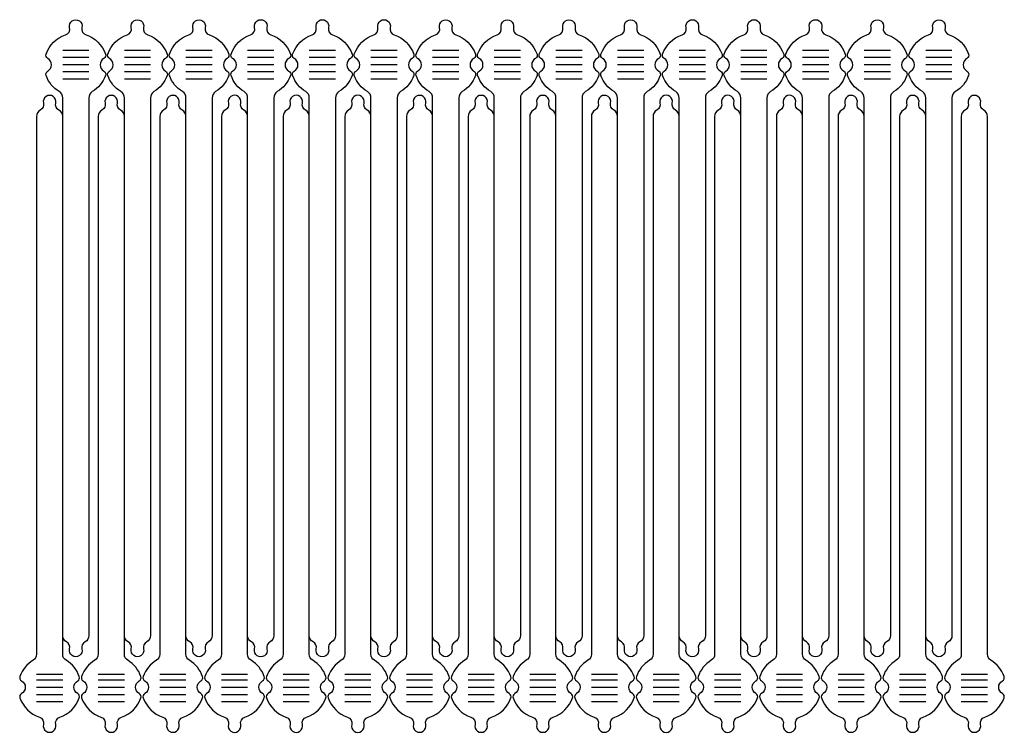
# Model space of a CAD drawing. Header units: millimetres. Extents: x 303 to 1394, y -23 to 767.
import ezdxf

# ---------------------------------------------------------------- set-up
doc = ezdxf.new("R2010")
doc.units = ezdxf.units.MM
doc.layers.add('corte', color=4, linetype='Continuous')
doc.layers.add('Corte interior', color=50, linetype='Continuous')

msp = doc.modelspace()

# ---------------------------------------------------------------- linework, layer by layer
at = {"layer": 'corte'}
for points in [[(350.4, 659.3, 0.275461), (346.2, 666.4, -0.339646), (342.7, 674.1, 1.267042), (329.1, 674.1, -0.339646), (325.6, 666.4, 0.275461), (321.4, 659.3), (321.4, 63.2, -0.260709), (317.6, 56.4, 0.170008), (303, 38.5, 0.367398), (304.8, 33.6, -0.58714), (304.8, 19.6, 0.367398), (303, 14.7, 0.227208), (324.5, -6.5, -0.38634), (329.1, -14.8, 1.267042), (342.7, -14.8, -0.38634), (347.3, -6.5, 0.227208), (368.8, 14.7, 0.367398), (367, 19.6, -0.58714), (367, 33.6, 0.367398), (368.8, 38.5, 0.170008), (354.2, 56.4, -0.260709), (350.4, 63.2), (350.4, 679.9, 0.260709), (346.6, 686.8, -0.170008), (332, 704.7, -0.367398), (333.8, 709.6, 0.58714), (333.8, 723.6, -0.367398), (332, 728.5, -0.227208), (353.5, 749.7, 0.38634), (358.1, 757.9, -1.267042), (371.7, 757.9, 0.38634), (376.3, 749.7, -0.227208), (397.8, 728.5, -0.367398), (396, 723.6, 0.58714), (396, 709.6, -0.367398), (397.8, 704.7, -0.170008), (383.2, 686.8, 0.260709), (379.4, 679.9), (379.4, 83.9, -0.275461), (375.2, 76.8, 0.339646), (371.7, 69, -1.267042), (358.1, 69, 0.339646), (354.6, 76.8, -0.275461), (350.4, 83.9)], [(418.7, 659.3, 0.275461), (414.5, 666.4, -0.339646), (411, 674.1, 1.267042), (397.4, 674.1, -0.339646), (393.9, 666.4, 0.275461), (389.7, 659.3), (389.7, 63.2, -0.260709), (385.9, 56.4, 0.170008), (371.3, 38.5, 0.367398), (373.1, 33.6, -0.58714), (373.1, 19.6, 0.367398), (371.3, 14.7, 0.227208), (392.8, -6.5, -0.38634), (397.4, -14.8, 1.267042), (411, -14.8, -0.38634), (415.6, -6.5, 0.227208), (437.1, 14.7, 0.367398), (435.3, 19.6, -0.58714), (435.3, 33.6, 0.367398), (437.1, 38.5, 0.170008), (422.5, 56.4, -0.260709), (418.7, 63.2), (418.7, 679.9, 0.260709), (414.9, 686.8, -0.170008), (400.3, 704.7, -0.367398), (402.1, 709.6, 0.58714), (402.1, 723.6, -0.367398), (400.3, 728.5, -0.227208), (421.8, 749.7, 0.38634), (426.4, 757.9, -1.267042), (440, 757.9, 0.38634), (444.6, 749.7, -0.227208), (466.1, 728.5, -0.367398), (464.3, 723.6, 0.58714), (464.3, 709.6, -0.367398), (466.1, 704.7, -0.170008), (451.5, 686.8, 0.260709), (447.7, 679.9), (447.7, 83.9, -0.275461), (443.5, 76.8, 0.339646), (440, 69, -1.267042), (426.4, 69, 0.339646), (422.9, 76.8, -0.275461), (418.7, 83.9)], [(487, 659.3, 0.275461), (482.8, 666.4, -0.339646), (479.3, 674.1, 1.267042), (465.7, 674.1, -0.339646), (462.2, 666.4, 0.275461), (458, 659.3), (458, 63.2, -0.260709), (454.2, 56.4, 0.170008), (439.6, 38.5, 0.367398), (441.4, 33.6, -0.58714), (441.4, 19.6, 0.367398), (439.6, 14.7, 0.227208), (461.2, -6.5, -0.38634), (465.7, -14.8, 1.267042), (479.3, -14.8, -0.38634), (483.9, -6.5, 0.227208), (505.4, 14.7, 0.367398), (503.6, 19.6, -0.58714), (503.6, 33.6, 0.367398), (505.4, 38.5, 0.170008), (490.8, 56.4, -0.260709), (487, 63.2), (487, 679.9, 0.260709), (483.2, 686.8, -0.170008), (468.6, 704.7, -0.367398), (470.4, 709.6, 0.58714), (470.4, 723.6, -0.367398), (468.6, 728.5, -0.227208), (490.2, 749.7, 0.38634), (494.7, 757.9, -1.267042), (508.3, 757.9, 0.38634), (512.9, 749.7, -0.227208), (534.4, 728.5, -0.367398), (532.6, 723.6, 0.58714), (532.6, 709.6, -0.367398), (534.4, 704.7, -0.170008), (519.8, 686.8, 0.260709), (516, 679.9), (516, 83.9, -0.275461), (511.8, 76.8, 0.339646), (508.3, 69, -1.267042), (494.7, 69, 0.339646), (491.2, 76.8, -0.275461), (487, 83.9)], [(555.3, 659.3, 0.275461), (551.1, 666.4, -0.339646), (547.7, 674.1, 1.267042), (534, 674.1, -0.339646), (530.5, 666.4, 0.275461), (526.3, 659.3), (526.3, 63.2, -0.260709), (522.5, 56.4, 0.170008), (507.9, 38.5, 0.367398), (509.7, 33.6, -0.58714), (509.7, 19.6, 0.367398), (507.9, 14.7, 0.227208), (529.5, -6.5, -0.38634), (534, -14.8, 1.267042), (547.7, -14.8, -0.38634), (552.2, -6.5, 0.227208), (573.8, 14.7, 0.367398), (571.9, 19.6, -0.58714), (571.9, 33.6, 0.367398), (573.8, 38.5, 0.170008), (559.1, 56.4, -0.260709), (555.3, 63.2), (555.3, 679.9, 0.260709), (551.5, 686.8, -0.170008), (536.9, 704.7, -0.367398), (538.7, 709.6, 0.58714), (538.7, 723.6, -0.367398), (536.9, 728.5, -0.227208), (558.5, 749.7, 0.38634), (563, 757.9, -1.267042), (576.7, 757.9, 0.38634), (581.2, 749.7, -0.227208), (602.8, 728.5, -0.367398), (600.9, 723.6, 0.58714), (600.9, 709.6, -0.367398), (602.8, 704.7, -0.170008), (588.1, 686.8, 0.260709), (584.3, 679.9), (584.3, 83.9, -0.275461), (580.1, 76.8, 0.339646), (576.7, 69, -1.267042), (563, 69, 0.339646), (559.5, 76.8, -0.275461), (555.3, 83.9)], [(623.6, 659.3, 0.275461), (619.5, 666.4, -0.339646), (616, 674.1, 1.267042), (602.3, 674.1, -0.339646), (598.8, 666.4, 0.275461), (594.6, 659.3), (594.6, 63.2, -0.260709), (590.8, 56.4, 0.170008), (576.2, 38.5, 0.367398), (578, 33.6, -0.58714), (578, 19.6, 0.367398), (576.2, 14.7, 0.227208), (597.8, -6.5, -0.38634), (602.3, -14.8, 1.267042), (616, -14.8, -0.38634), (620.5, -6.5, 0.227208), (642.1, 14.7, 0.367398), (640.3, 19.6, -0.58714), (640.3, 33.6, 0.367398), (642.1, 38.5, 0.170008), (627.5, 56.4, -0.260709), (623.6, 63.2), (623.6, 679.9, 0.260709), (619.8, 686.8, -0.170008), (605.2, 704.7, -0.367398), (607, 709.6, 0.58714), (607, 723.6, -0.367398), (605.2, 728.5, -0.227208), (626.8, 749.7, 0.38634), (631.3, 757.9, -1.267042), (645, 757.9, 0.38634), (649.5, 749.7, -0.227208), (671.1, 728.5, -0.367398), (669.3, 723.6, 0.58714), (669.3, 709.6, -0.367398), (671.1, 704.7, -0.170008), (656.5, 686.8, 0.260709), (652.6, 679.9), (652.6, 83.9, -0.275461), (648.5, 76.8, 0.339646), (645, 69, -1.267042), (631.3, 69, 0.339646), (627.8, 76.8, -0.275461), (623.6, 83.9)], [(692, 659.3, 0.275461), (687.8, 666.4, -0.339646), (684.3, 674.1, 1.267042), (670.6, 674.1, -0.339646), (667.2, 666.4, 0.275461), (663, 659.3), (663, 63.2, -0.260709), (659.1, 56.4, 0.170008), (644.5, 38.5, 0.367398), (646.4, 33.6, -0.58714), (646.4, 19.6, 0.367398), (644.5, 14.7, 0.227208), (666.1, -6.5, -0.38634), (670.6, -14.8, 1.267042), (684.3, -14.8, -0.38634), (688.8, -6.5, 0.227208), (710.4, 14.7, 0.367398), (708.6, 19.6, -0.58714), (708.6, 33.6, 0.367398), (710.4, 38.5, 0.170008), (695.8, 56.4, -0.260709), (692, 63.2), (692, 679.9, 0.260709), (688.1, 686.8, -0.170008), (673.5, 704.7, -0.367398), (675.4, 709.6, 0.58714), (675.4, 723.6, -0.367398), (673.5, 728.5, -0.227208), (695.1, 749.7, 0.38634), (699.6, 757.9, -1.267042), (713.3, 757.9, 0.38634), (717.8, 749.7, -0.227208), (739.4, 728.5, -0.367398), (737.6, 723.6, 0.58714), (737.6, 709.6, -0.367398), (739.4, 704.7, -0.170008), (724.8, 686.8, 0.260709), (721, 679.9), (721, 83.9, -0.275461), (716.8, 76.8, 0.339646), (713.3, 69, -1.267042), (699.6, 69, 0.339646), (696.2, 76.8, -0.275461), (692, 83.9)], [(760.3, 659.3, 0.275461), (756.1, 666.4, -0.339646), (752.6, 674.1, 1.267042), (739, 674.1, -0.339646), (735.5, 666.4, 0.275461), (731.3, 659.3), (731.3, 63.2, -0.260709), (727.5, 56.4, 0.170008), (712.9, 38.5, 0.367398), (714.7, 33.6, -0.58714), (714.7, 19.6, 0.367398), (712.9, 14.7, 0.227208), (734.4, -6.5, -0.38634), (739, -14.8, 1.267042), (752.6, -14.8, -0.38634), (757.1, -6.5, 0.227208), (778.7, 14.7, 0.367398), (776.9, 19.6, -0.58714), (776.9, 33.6, 0.367398), (778.7, 38.5, 0.170008), (764.1, 56.4, -0.260709), (760.3, 63.2), (760.3, 679.9, 0.260709), (756.5, 686.8, -0.170008), (741.9, 704.7, -0.367398), (743.7, 709.6, 0.58714), (743.7, 723.6, -0.367398), (741.9, 728.5, -0.227208), (763.4, 749.7, 0.38634), (768, 757.9, -1.267042), (781.6, 757.9, 0.38634), (786.1, 749.7, -0.227208), (807.7, 728.5, -0.367398), (805.9, 723.6, 0.58714), (805.9, 709.6, -0.367398), (807.7, 704.7, -0.170008), (793.1, 686.8, 0.260709), (789.3, 679.9), (789.3, 83.9, -0.275461), (785.1, 76.8, 0.339646), (781.6, 69, -1.267042), (768, 69, 0.339646), (764.5, 76.8, -0.275461), (760.3, 83.9)], [(828.6, 659.3, 0.275461), (824.4, 666.4, -0.339646), (820.9, 674.1, 1.267042), (807.3, 674.1, -0.339646), (803.8, 666.4, 0.275461), (799.6, 659.3), (799.6, 63.2, -0.260709), (795.8, 56.4, 0.170008), (781.2, 38.5, 0.367398), (783, 33.6, -0.58714), (783, 19.6, 0.367398), (781.2, 14.7, 0.227208), (802.7, -6.5, -0.38634), (807.3, -14.8, 1.267042), (820.9, -14.8, -0.38634), (825.5, -6.5, 0.227208), (847, 14.7, 0.367398), (845.2, 19.6, -0.58714), (845.2, 33.6, 0.367398), (847, 38.5, 0.170008), (832.4, 56.4, -0.260709), (828.6, 63.2), (828.6, 679.9, 0.260709), (824.8, 686.8, -0.170008), (810.2, 704.7, -0.367398), (812, 709.6, 0.58714), (812, 723.6, -0.367398), (810.2, 728.5, -0.227208), (831.7, 749.7, 0.38634), (836.3, 757.9, -1.267042), (849.9, 757.9, 0.38634), (854.5, 749.7, -0.227208), (876, 728.5, -0.367398), (874.2, 723.6, 0.58714), (874.2, 709.6, -0.367398), (876, 704.7, -0.170008), (861.4, 686.8, 0.260709), (857.6, 679.9), (857.6, 83.9, -0.275461), (853.4, 76.8, 0.339646), (849.9, 69, -1.267042), (836.3, 69, 0.339646), (832.8, 76.8, -0.275461), (828.6, 83.9)], [(896.9, 659.3, 0.275461), (892.7, 666.4, -0.339646), (889.2, 674.1, 1.267042), (875.6, 674.1, -0.339646), (872.1, 666.4, 0.275461), (867.9, 659.3), (867.9, 63.2, -0.260709), (864.1, 56.4, 0.170008), (849.5, 38.5, 0.367398), (851.3, 33.6, -0.58714), (851.3, 19.6, 0.367398), (849.5, 14.7, 0.227208), (871, -6.5, -0.38634), (875.6, -14.8, 1.267042), (889.2, -14.8, -0.38634), (893.8, -6.5, 0.227208), (915.3, 14.7, 0.367398), (913.5, 19.6, -0.58714), (913.5, 33.6, 0.367398), (915.3, 38.5, 0.170008), (900.7, 56.4, -0.260709), (896.9, 63.2), (896.9, 679.9, 0.260709), (893.1, 686.8, -0.170008), (878.5, 704.7, -0.367398), (880.3, 709.6, 0.58714), (880.3, 723.6, -0.367398), (878.5, 728.5, -0.227208), (900, 749.7, 0.38634), (904.6, 757.9, -1.267042), (918.2, 757.9, 0.38634), (922.8, 749.7, -0.227208), (944.3, 728.5, -0.367398), (942.5, 723.6, 0.58714), (942.5, 709.6, -0.367398), (944.3, 704.7, -0.170008), (929.7, 686.8, 0.260709), (925.9, 679.9), (925.9, 83.9, -0.275461), (921.7, 76.8, 0.339646), (918.2, 69, -1.267042), (904.6, 69, 0.339646), (901.1, 76.8, -0.275461), (896.9, 83.9)], [(965.2, 659.3, 0.275461), (961, 666.4, -0.339646), (957.5, 674.1, 1.267042), (943.9, 674.1, -0.339646), (940.4, 666.4, 0.275461), (936.2, 659.3), (936.2, 63.2, -0.260709), (932.4, 56.4, 0.170008), (917.8, 38.5, 0.367398), (919.6, 33.6, -0.58714), (919.6, 19.6, 0.367398), (917.8, 14.7, 0.227208), (939.4, -6.5, -0.38634), (943.9, -14.8, 1.267042), (957.5, -14.8, -0.38634), (962.1, -6.5, 0.227208), (983.6, 14.7, 0.367398), (981.8, 19.6, -0.58714), (981.8, 33.6, 0.367398), (983.6, 38.5, 0.170008), (969, 56.4, -0.260709), (965.2, 63.2), (965.2, 679.9, 0.260709), (961.4, 686.8, -0.170008), (946.8, 704.7, -0.367398), (948.6, 709.6, 0.58714), (948.6, 723.6, -0.367398), (946.8, 728.5, -0.227208), (968.4, 749.7, 0.38634), (972.9, 757.9, -1.267042), (986.5, 757.9, 0.38634), (991.1, 749.7, -0.227208), (1012.6, 728.5, -0.367398), (1010.8, 723.6, 0.58714), (1010.8, 709.6, -0.367398), (1012.6, 704.7, -0.170008), (998, 686.8, 0.260709), (994.2, 679.9), (994.2, 83.9, -0.275461), (990, 76.8, 0.339646), (986.5, 69, -1.267042), (972.9, 69, 0.339646), (969.4, 76.8, -0.275461), (965.2, 83.9)], [(1033.5, 659.3, 0.275461), (1029.3, 666.4, -0.339646), (1025.9, 674.1, 1.267042), (1012.2, 674.1, -0.339646), (1008.7, 666.4, 0.275461), (1004.5, 659.3), (1004.5, 63.2, -0.260709), (1000.7, 56.4, 0.170008), (986.1, 38.5, 0.367398), (987.9, 33.6, -0.58714), (987.9, 19.6, 0.367398), (986.1, 14.7, 0.227208), (1007.7, -6.5, -0.38634), (1012.2, -14.8, 1.267042), (1025.9, -14.8, -0.38634), (1030.4, -6.5, 0.227208), (1052, 14.7, 0.367398), (1050.1, 19.6, -0.58714), (1050.1, 33.6, 0.367398), (1052, 38.5, 0.170008), (1037.3, 56.4, -0.260709), (1033.5, 63.2), (1033.5, 679.9, 0.260709), (1029.7, 686.8, -0.170008), (1015.1, 704.7, -0.367398), (1016.9, 709.6, 0.58714), (1016.9, 723.6, -0.367398), (1015.1, 728.5, -0.227208), (1036.7, 749.7, 0.38634), (1041.2, 757.9, -1.267042), (1054.9, 757.9, 0.38634), (1059.4, 749.7, -0.227208), (1081, 728.5, -0.367398), (1079.1, 723.6, 0.58714), (1079.1, 709.6, -0.367398), (1081, 704.7, -0.170008), (1066.3, 686.8, 0.260709), (1062.5, 679.9), (1062.5, 83.9, -0.275461), (1058.3, 76.8, 0.339646), (1054.9, 69, -1.267042), (1041.2, 69, 0.339646), (1037.7, 76.8, -0.275461), (1033.5, 83.9)], [(1101.8, 659.3, 0.275461), (1097.7, 666.4, -0.339646), (1094.2, 674.1, 1.267042), (1080.5, 674.1, -0.339646), (1077, 666.4, 0.275461), (1072.8, 659.3), (1072.8, 63.2, -0.260709), (1069, 56.4, 0.170008), (1054.4, 38.5, 0.367398), (1056.2, 33.6, -0.58714), (1056.2, 19.6, 0.367398), (1054.4, 14.7, 0.227208), (1076, -6.5, -0.38634), (1080.5, -14.8, 1.267042), (1094.2, -14.8, -0.38634), (1098.7, -6.5, 0.227208), (1120.3, 14.7, 0.367398), (1118.5, 19.6, -0.58714), (1118.5, 33.6, 0.367398), (1120.3, 38.5, 0.170008), (1105.7, 56.4, -0.260709), (1101.8, 63.2), (1101.8, 679.9, 0.260709), (1098, 686.8, -0.170008), (1083.4, 704.7, -0.367398), (1085.2, 709.6, 0.58714), (1085.2, 723.6, -0.367398), (1083.4, 728.5, -0.227208), (1105, 749.7, 0.38634), (1109.5, 757.9, -1.267042), (1123.2, 757.9, 0.38634), (1127.7, 749.7, -0.227208), (1149.3, 728.5, -0.367398), (1147.5, 723.6, 0.58714), (1147.5, 709.6, -0.367398), (1149.3, 704.7, -0.170008), (1134.7, 686.8, 0.260709), (1130.8, 679.9), (1130.8, 83.9, -0.275461), (1126.7, 76.8, 0.339646), (1123.2, 69, -1.267042), (1109.5, 69, 0.339646), (1106, 76.8, -0.275461), (1101.8, 83.9)], [(1170.2, 659.3, 0.275461), (1166, 666.4, -0.339646), (1162.5, 674.1, 1.267042), (1148.8, 674.1, -0.339646), (1145.4, 666.4, 0.275461), (1141.2, 659.3), (1141.2, 63.2, -0.260709), (1137.3, 56.4, 0.170008), (1122.7, 38.5, 0.367398), (1124.6, 33.6, -0.58714), (1124.6, 19.6, 0.367398), (1122.7, 14.7, 0.227208), (1144.3, -6.5, -0.38634), (1148.8, -14.8, 1.267042), (1162.5, -14.8, -0.38634), (1167, -6.5, 0.227208), (1188.6, 14.7, 0.367398), (1186.8, 19.6, -0.58714), (1186.8, 33.6, 0.367398), (1188.6, 38.5, 0.170008), (1174, 56.4, -0.260709), (1170.2, 63.2), (1170.2, 679.9, 0.260709), (1166.3, 686.8, -0.170008), (1151.7, 704.7, -0.367398), (1153.6, 709.6, 0.58714), (1153.6, 723.6, -0.367398), (1151.7, 728.5, -0.227208), (1173.3, 749.7, 0.38634), (1177.8, 757.9, -1.267042), (1191.5, 757.9, 0.38634), (1196, 749.7, -0.227208), (1217.6, 728.5, -0.367398), (1215.8, 723.6, 0.58714), (1215.8, 709.6, -0.367398), (1217.6, 704.7, -0.170008), (1203, 686.8, 0.260709), (1199.2, 679.9), (1199.2, 83.9, -0.275461), (1195, 76.8, 0.339646), (1191.5, 69, -1.267042), (1177.8, 69, 0.339646), (1174.4, 76.8, -0.275461), (1170.2, 83.9)], [(1238.5, 659.3, 0.275461), (1234.3, 666.4, -0.339646), (1230.8, 674.1, 1.267042), (1217.2, 674.1, -0.339646), (1213.7, 666.4, 0.275461), (1209.5, 659.3), (1209.5, 63.2, -0.260709), (1205.7, 56.4, 0.170008), (1191.1, 38.5, 0.367398), (1192.9, 33.6, -0.58714), (1192.9, 19.6, 0.367398), (1191.1, 14.7, 0.227208), (1212.6, -6.5, -0.38634), (1217.2, -14.8, 1.267042), (1230.8, -14.8, -0.38634), (1235.3, -6.5, 0.227208), (1256.9, 14.7, 0.367398), (1255.1, 19.6, -0.58714), (1255.1, 33.6, 0.367398), (1256.9, 38.5, 0.170008), (1242.3, 56.4, -0.260709), (1238.5, 63.2), (1238.5, 679.9, 0.260709), (1234.7, 686.8, -0.170008), (1220.1, 704.7, -0.367398), (1221.9, 709.6, 0.58714), (1221.9, 723.6, -0.367398), (1220.1, 728.5, -0.227208), (1241.6, 749.7, 0.38634), (1246.2, 757.9, -1.267042), (1259.8, 757.9, 0.38634), (1264.3, 749.7, -0.227208), (1285.9, 728.5, -0.367398), (1284.1, 723.6, 0.58714), (1284.1, 709.6, -0.367398), (1285.9, 704.7, -0.170008), (1271.3, 686.8, 0.260709), (1267.5, 679.9), (1267.5, 83.9, -0.275461), (1263.3, 76.8, 0.339646), (1259.8, 69, -1.267042), (1246.2, 69, 0.339646), (1242.7, 76.8, -0.275461), (1238.5, 83.9)], [(1306.8, 659.3, 0.275461), (1302.6, 666.4, -0.339646), (1299.1, 674.1, 1.267042), (1285.5, 674.1, -0.339646), (1282, 666.4, 0.275461), (1277.8, 659.3), (1277.8, 63.2, -0.260709), (1274, 56.4, 0.170008), (1259.4, 38.5, 0.367398), (1261.2, 33.6, -0.58714), (1261.2, 19.6, 0.367398), (1259.4, 14.7, 0.227208), (1280.9, -6.5, -0.38634), (1285.5, -14.8, 1.267042), (1299.1, -14.8, -0.38634), (1303.7, -6.5, 0.227208), (1325.2, 14.7, 0.367398), (1323.4, 19.6, -0.58714), (1323.4, 33.6, 0.367398), (1325.2, 38.5, 0.170008), (1310.6, 56.4, -0.260709), (1306.8, 63.2), (1306.8, 679.9, 0.260709), (1303, 686.8, -0.170008), (1288.4, 704.7, -0.367398), (1290.2, 709.6, 0.58714), (1290.2, 723.6, -0.367398), (1288.4, 728.5, -0.227208), (1309.9, 749.7, 0.38634), (1314.5, 757.9, -1.267042), (1328.1, 757.9, 0.38634), (1332.7, 749.7, -0.227208), (1354.2, 728.5, -0.367398), (1352.4, 723.6, 0.58714), (1352.4, 709.6, -0.367398), (1354.2, 704.7, -0.170008), (1339.6, 686.8, 0.260709), (1335.8, 679.9), (1335.8, 83.9, -0.275461), (1331.6, 76.8, 0.339646), (1328.1, 69, -1.267042), (1314.5, 69, 0.339646), (1311, 76.8, -0.275461), (1306.8, 83.9)]]:
    msp.add_lwpolyline(points, format="xyb", dxfattribs=at)
msp.add_lwpolyline([(1367.4, -14.8, -0.38634), (1372, -6.5, 0.227208), (1393.5, 14.7, 0.367398), (1391.7, 19.6, -0.58714), (1391.7, 33.6, 0.367398), (1393.5, 38.5, 0.170008), (1378.9, 56.4, -0.260709), (1375.1, 63.2), (1375.1, 659.3, 0.275461), (1370.9, 666.4, -0.339646), (1367.4, 674.1, 1.267042), (1353.8, 674.1, -0.339646), (1350.3, 666.4, 0.275461), (1346.1, 659.3), (1346.1, 63.2, -0.260709), (1342.3, 56.4, 0.170008), (1327.7, 38.5, 0.367398), (1329.5, 33.6, -0.58714), (1329.5, 19.6, 0.367398), (1327.7, 14.7, 0.227208), (1349.2, -6.5, -0.38634), (1353.8, -14.8, 1.267042)], format="xyb", close=True, dxfattribs=at)
at = {"layer": 'Corte interior'}
for p, q in [((379.4, 732.6), (350.4, 732.6)), ((447.7, 732.6), (418.7, 732.6)), ((516, 732.6), (487, 732.6)), ((584.3, 732.6), (555.3, 732.6)), ((652.6, 732.6), (623.6, 732.6)), ((721, 732.6), (692, 732.6)), ((789.3, 732.6), (760.3, 732.6)), ((857.6, 732.6), (828.6, 732.6)), ((925.9, 732.6), (896.9, 732.6)), ((994.2, 732.6), (965.2, 732.6)), ((1062.5, 732.6), (1033.5, 732.6)), ((1130.8, 732.6), (1101.8, 732.6)), ((1199.2, 732.6), (1170.2, 732.6)), ((1267.5, 732.6), (1238.5, 732.6)), ((1335.8, 732.6), (1306.8, 732.6)), ((379.4, 724.6), (350.4, 724.6)), ((447.7, 724.6), (418.7, 724.6)), ((516, 724.6), (487, 724.6)), ((584.3, 724.6), (555.3, 724.6)), ((652.6, 724.6), (623.6, 724.6)), ((721, 724.6), (692, 724.6)), ((789.3, 724.6), (760.3, 724.6)), ((857.6, 724.6), (828.6, 724.6)), ((925.9, 724.6), (896.9, 724.6)), ((994.2, 724.6), (965.2, 724.6)), ((1062.5, 724.6), (1033.5, 724.6)), ((1130.8, 724.6), (1101.8, 724.6)), ((1199.2, 724.6), (1170.2, 724.6)), ((1267.5, 724.6), (1238.5, 724.6)), ((1335.8, 724.6), (1306.8, 724.6)), ((379.4, 716.6), (350.4, 716.6)), ((447.7, 716.6), (418.7, 716.6)), ((516, 716.6), (487, 716.6)), ((584.3, 716.6), (555.3, 716.6)), ((652.6, 716.6), (623.6, 716.6)), ((721, 716.6), (692, 716.6)), ((789.3, 716.6), (760.3, 716.6)), ((857.6, 716.6), (828.6, 716.6)), ((925.9, 716.6), (896.9, 716.6)), ((994.2, 716.6), (965.2, 716.6)), ((1062.5, 716.6), (1033.5, 716.6)), ((1130.8, 716.6), (1101.8, 716.6)), ((1199.2, 716.6), (1170.2, 716.6)), ((1267.5, 716.6), (1238.5, 716.6)), ((1335.8, 716.6), (1306.8, 716.6)), ((379.4, 708.6), (350.4, 708.6)), ((379.4, 700.6), (350.4, 700.6)), ((447.7, 708.6), (418.7, 708.6)), ((447.7, 700.6), (418.7, 700.6)), ((516, 708.6), (487, 708.6)), ((516, 700.6), (487, 700.6)), ((584.3, 708.6), (555.3, 708.6)), ((584.3, 700.6), (555.3, 700.6)), ((652.6, 708.6), (623.6, 708.6)), ((652.6, 700.6), (623.6, 700.6)), ((721, 708.6), (692, 708.6)), ((721, 700.6), (692, 700.6)), ((789.3, 708.6), (760.3, 708.6)), ((789.3, 700.6), (760.3, 700.6)), ((857.6, 708.6), (828.6, 708.6)), ((857.6, 700.6), (828.6, 700.6)), ((925.9, 708.6), (896.9, 708.6)), ((925.9, 700.6), (896.9, 700.6)), ((994.2, 708.6), (965.2, 708.6)), ((994.2, 700.6), (965.2, 700.6)), ((1062.5, 708.6), (1033.5, 708.6)), ((1062.5, 700.6), (1033.5, 700.6)), ((1130.8, 708.6), (1101.8, 708.6)), ((1130.8, 700.6), (1101.8, 700.6)), ((1199.2, 708.6), (1170.2, 708.6)), ((1199.2, 700.6), (1170.2, 700.6)), ((1267.5, 708.6), (1238.5, 708.6)), ((1267.5, 700.6), (1238.5, 700.6)), ((1335.8, 708.6), (1306.8, 708.6)), ((1335.8, 700.6), (1306.8, 700.6)), ((321.4, 41), (350.4, 41)), ((321.4, 34.6), (350.4, 34.6)), ((389.7, 41), (418.7, 41)), ((389.7, 34.6), (418.7, 34.6)), ((458, 41), (487, 41)), ((458, 34.6), (487, 34.6)), ((526.3, 41), (555.3, 41)), ((526.3, 34.6), (555.3, 34.6)), ((594.6, 41), (623.6, 41)), ((594.6, 34.6), (623.6, 34.6)), ((663, 41), (692, 41)), ((663, 34.6), (692, 34.6)), ((731.3, 41), (760.3, 41)), ((731.3, 34.6), (760.3, 34.6)), ((799.6, 41), (828.6, 41)), ((799.6, 34.6), (828.6, 34.6)), ((867.9, 41), (896.9, 41)), ((867.9, 34.6), (896.9, 34.6)), ((936.2, 41), (965.2, 41)), ((936.2, 34.6), (965.2, 34.6)), ((1004.5, 41), (1033.5, 41)), ((1004.5, 34.6), (1033.5, 34.6)), ((1072.8, 41), (1101.8, 41)), ((1072.8, 34.6), (1101.8, 34.6)), ((1141.2, 41), (1170.2, 41)), ((1141.2, 34.6), (1170.2, 34.6)), ((1209.5, 41), (1238.5, 41)), ((1209.5, 34.6), (1238.5, 34.6)), ((1277.8, 41), (1306.8, 41)), ((1277.8, 34.6), (1306.8, 34.6)), ((1346.1, 41), (1375.1, 41)), ((1346.1, 34.6), (1375.1, 34.6)), ((321.4, 26.6), (350.4, 26.6)), ((389.7, 26.6), (418.7, 26.6)), ((458, 26.6), (487, 26.6)), ((526.3, 26.6), (555.3, 26.6)), ((594.6, 26.6), (623.6, 26.6)), ((663, 26.6), (692, 26.6)), ((731.3, 26.6), (760.3, 26.6)), ((799.6, 26.6), (828.6, 26.6)), ((867.9, 26.6), (896.9, 26.6)), ((936.2, 26.6), (965.2, 26.6)), ((1004.5, 26.6), (1033.5, 26.6)), ((1072.8, 26.6), (1101.8, 26.6)), ((1141.2, 26.6), (1170.2, 26.6)), ((1209.5, 26.6), (1238.5, 26.6)), ((1277.8, 26.6), (1306.8, 26.6)), ((1346.1, 26.6), (1375.1, 26.6)), ((321.4, 18.6), (350.4, 18.6)), ((389.7, 18.6), (418.7, 18.6)), ((458, 18.6), (487, 18.6)), ((526.3, 18.6), (555.3, 18.6)), ((594.6, 18.6), (623.6, 18.6)), ((663, 18.6), (692, 18.6)), ((731.3, 18.6), (760.3, 18.6)), ((799.6, 18.6), (828.6, 18.6)), ((867.9, 18.6), (896.9, 18.6)), ((936.2, 18.6), (965.2, 18.6)), ((1004.5, 18.6), (1033.5, 18.6)), ((1072.8, 18.6), (1101.8, 18.6)), ((1141.2, 18.6), (1170.2, 18.6)), ((1209.5, 18.6), (1238.5, 18.6)), ((1277.8, 18.6), (1306.8, 18.6)), ((1346.1, 18.6), (1375.1, 18.6)), ((321.4, 10.6), (350.4, 10.6)), ((389.7, 10.6), (418.7, 10.6)), ((458, 10.6), (487, 10.6)), ((526.3, 10.6), (555.3, 10.6)), ((594.6, 10.6), (623.6, 10.6)), ((663, 10.6), (692, 10.6)), ((731.3, 10.6), (760.3, 10.6)), ((799.6, 10.6), (828.6, 10.6)), ((867.9, 10.6), (896.9, 10.6)), ((936.2, 10.6), (965.2, 10.6)), ((1004.5, 10.6), (1033.5, 10.6)), ((1072.8, 10.6), (1101.8, 10.6)), ((1141.2, 10.6), (1170.2, 10.6)), ((1209.5, 10.6), (1238.5, 10.6)), ((1277.8, 10.6), (1306.8, 10.6)), ((1346.1, 10.6), (1375.1, 10.6))]:
    msp.add_line(p, q, dxfattribs=at)

doc.saveas('drawing.dxf')
